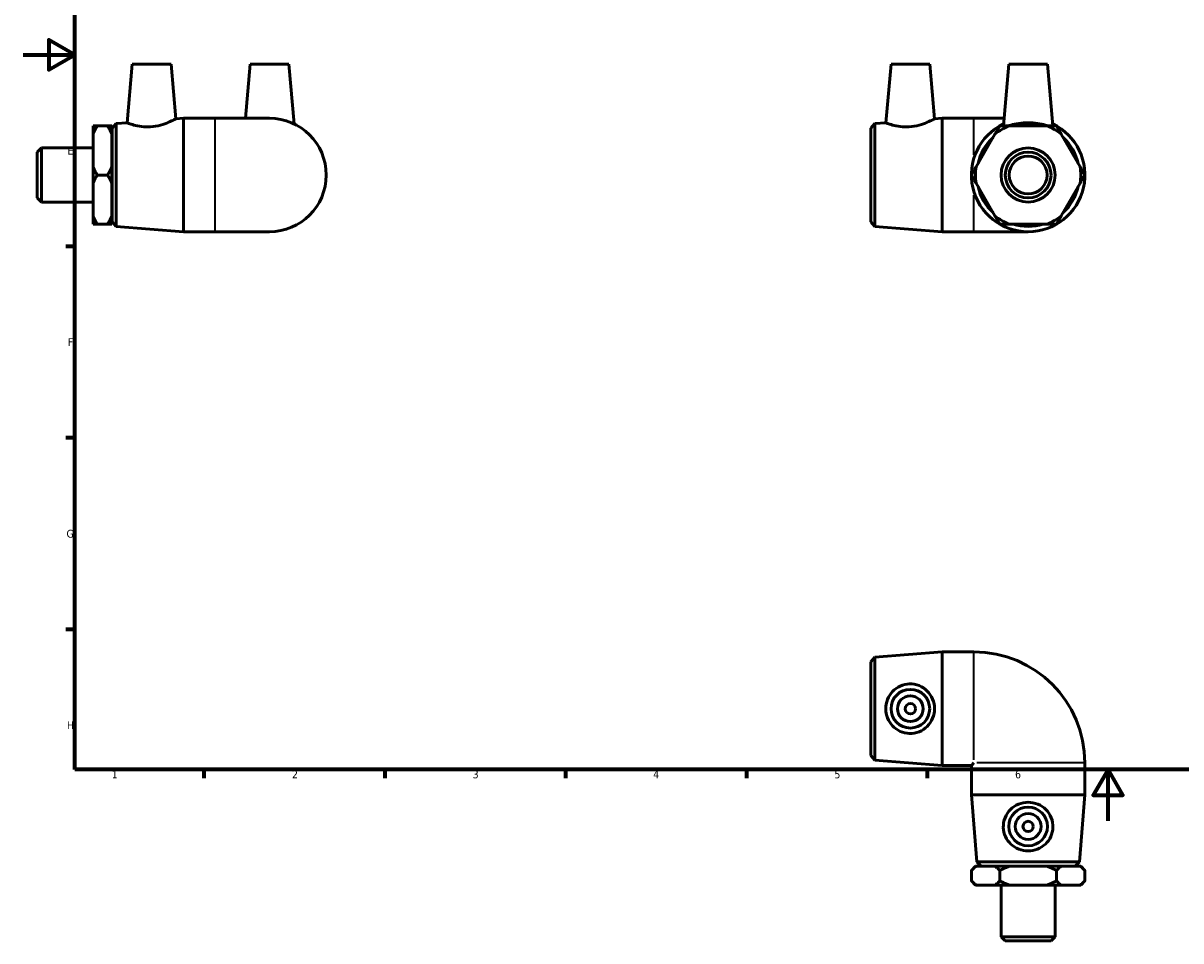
# Model space of a CAD drawing. Header units: millimetres. Extents: x 0 to 897, y -46 to 606.
# Tile 1 of 3: x 0 to 449, y -46 to 309. Entities that reach past the tile are written whole.
import ezdxf

# ---------------------------------------------------------------- set-up
doc = ezdxf.new("R2010")
doc.units = ezdxf.units.MM
for name, color, linetype, lineweight in [('Border (ANSI)', 7, 'Continuous', 70), ('Visible (ANSI)', 7, 'Continuous', 50), ('Visible Narrow (ANSI)', 7, 'Continuous', 35)]:
    doc.layers.add(name, color=color, linetype=linetype, lineweight=lineweight)
doc.styles.add('Note Text (ANSI)', font='tahoma.ttf')

# ---------------------------------------------------------------- blocks, each defined once
blk = doc.blocks.new('Borders Default Border')
at = {"layer": 'Border (ANSI)'}
for p, q in [((20, 222.75), (16.55, 222.75)), ((20, 148.5), (16.55, 148.5)), ((20, 74.25), (16.55, 74.25)), ((70.08, 20), (70.08, 16.55)), ((140.17, 20), (140.17, 16.55)), ((210.25, 20), (210.25, 16.55)), ((280.33, 20), (280.33, 16.55)), ((350.42, 20), (350.42, 16.55))]:
    blk.add_line(p, q, dxfattribs=at)
at = {"layer": 'Border (ANSI)', "flags": 128}
for points in [[(20, 20), (20, 574), (821, 574), (821, 20), (20, 20)], [(0, 297), (20, 297), (10, 302.77), (10, 291.23), (20, 297)], [(420.5, 0), (420.5, 20), (414.73, 10), (426.27, 10), (420.5, 20)]]:
    blk.add_lwpolyline(points, dxfattribs=at)
at = {"layer": 'Border (ANSI)', "color": 230, "true_color": 0xff0080, "char_height": 3.05, "attachment_point": 7, "style": 'Note Text (ANSI)'}
for s, insert in [('E', (17.21, 258.35)), ('F', (17.29, 184.1)), ('G', (16.81, 109.79)), ('H', (16.97, 35.6)), ('1', (34.35, 16.55)), ('2', (104.2, 16.55)), ('3', (174.26, 16.49)), ('4', (244.23, 16.55)), ('5', (314.48, 16.49)), ('6', (384.49, 16.49))]:
    blk.add_mtext(s, dxfattribs=dict(at, insert=insert))

msp = doc.modelspace()

# ---------------------------------------------------------------- linework, layer by layer
at = {"layer": 'Visible (ANSI)'}
for p, q in [((42.309, 293.427), (40.32, 270.693)), ((42.309, 293.427), (57.309, 293.427)), ((57.309, 293.427), (59.166, 272.192)), ((87.959, 293.427), (86.121, 272.427)), ((87.959, 293.427), (102.959, 293.427)), ((102.959, 293.427), (104.986, 270.258)), ((336.389, 293.427), (334.401, 270.693)), ((336.389, 293.427), (351.389, 293.427)), ((351.389, 293.427), (353.247, 272.192)), ((382.039, 293.427), (379.944, 269.48)), ((382.039, 293.427), (397.039, 293.427)), ((397.039, 293.427), (399.135, 269.48)), ((27.109, 266.268), (27.109, 269.48)), ((28.709, 269.48), (32.759, 269.48)), ((34.359, 269.48), (34.359, 266.268)), ((34.459, 268.627), (36.054, 270.354)), ((36.054, 270.354), (40.32, 270.693)), ((36.054, 270.354), (36.054, 230.501)), ((59.166, 272.192), (62.125, 272.427)), ((62.125, 228.427), (62.125, 272.427)), ((62.125, 272.427), (74.459, 272.427)), ((95.459, 272.427), (74.459, 272.427)), ((328.539, 268.627), (330.134, 270.354)), ((330.134, 270.354), (334.401, 270.693)), ((330.134, 270.354), (330.134, 230.501)), ((353.247, 272.192), (356.206, 272.427)), ((356.206, 228.427), (356.206, 272.427)), ((356.206, 272.427), (368.539, 272.427)), ((380.202, 272.427), (368.539, 272.427)), ((396.831, 269.48), (382.248, 269.48)), ((27.109, 253.639), (27.109, 266.268)), ((34.359, 266.427), (34.459, 266.427)), ((34.359, 266.268), (34.359, 253.639)), ((34.459, 232.227), (34.459, 268.627)), ((328.539, 232.227), (328.539, 268.627)), ((376.685, 266.268), (369.394, 253.639)), ((409.685, 253.639), (402.394, 266.268)), ((5.459, 259.305), (7.059, 260.905)), ((7.059, 260.905), (7.059, 239.95)), ((7.059, 260.905), (27.109, 260.905)), ((5.459, 241.55), (5.459, 259.305)), ((27.109, 247.215), (27.109, 253.639)), ((34.359, 253.639), (34.359, 247.215)), ((27.109, 234.587), (27.109, 247.215)), ((28.709, 250.427), (32.759, 250.427)), ((34.359, 247.215), (34.359, 234.587)), ((369.394, 247.215), (376.685, 234.587)), ((402.394, 234.587), (409.685, 247.215)), ((5.459, 241.55), (7.059, 239.95)), ((7.059, 239.95), (27.109, 239.95)), ((27.109, 231.375), (27.109, 234.587)), ((34.359, 234.587), (34.359, 231.375)), ((34.359, 234.427), (34.459, 234.427)), ((32.759, 231.375), (28.709, 231.375)), ((34.459, 232.227), (36.054, 230.501)), ((36.054, 230.501), (62.125, 228.427)), ((328.539, 232.227), (330.134, 230.501)), ((330.134, 230.501), (356.206, 228.427)), ((382.248, 231.375), (396.831, 231.375)), ((62.125, 228.427), (74.459, 228.427)), ((74.459, 228.427), (95.459, 228.427)), ((356.206, 228.427), (368.539, 228.427)), ((368.539, 228.427), (389.539, 228.427)), ((328.539, 61.729), (330.134, 63.456)), ((330.134, 63.456), (356.206, 65.529)), ((330.134, 63.456), (330.134, 23.602)), ((356.206, 21.529), (356.206, 65.529)), ((356.206, 65.529), (368.539, 65.529)), ((328.539, 25.329), (328.539, 61.729)), ((328.539, 25.329), (330.134, 23.602)), ((330.134, 23.602), (356.206, 21.529)), ((368.539, 22.529), (367.539, 21.529)), ((411.539, 10.195), (411.539, 22.529)), ((356.206, 21.529), (367.539, 21.529)), ((367.539, 10.195), (367.539, 21.529)), ((411.539, 10.195), (367.539, 10.195)), ((369.613, -15.876), (367.539, 10.195)), ((409.466, -15.876), (411.539, 10.195)), ((369.139, -17.571), (367.539, -19.171)), ((369.139, -17.571), (369.394, -17.571)), ((369.394, -17.571), (376.685, -17.571)), ((369.613, -15.876), (409.466, -15.876)), ((371.339, -17.471), (369.613, -15.876)), ((407.739, -17.471), (371.339, -17.471)), ((373.539, -17.571), (373.539, -17.471)), ((376.685, -17.571), (382.248, -17.571)), ((382.248, -17.571), (396.831, -17.571)), ((396.831, -17.571), (402.394, -17.571)), ((402.394, -17.571), (409.685, -17.571)), ((405.539, -17.571), (405.539, -17.471)), ((407.739, -17.471), (409.466, -15.876)), ((409.685, -17.571), (409.939, -17.571)), ((409.939, -17.571), (411.539, -19.171)), ((367.539, -19.171), (367.539, -23.221)), ((378.539, -19.171), (378.539, -23.221)), ((400.539, -23.221), (400.539, -19.171)), ((411.539, -23.221), (411.539, -19.171)), ((369.139, -24.821), (367.539, -23.221)), ((369.394, -24.821), (369.139, -24.821)), ((376.685, -24.821), (369.394, -24.821)), ((382.248, -24.821), (376.685, -24.821)), ((379.062, -44.871), (379.062, -24.821)), ((396.831, -24.821), (382.248, -24.821)), ((402.394, -24.821), (396.831, -24.821)), ((400.017, -44.871), (400.017, -24.821)), ((409.685, -24.821), (402.394, -24.821)), ((409.939, -24.821), (409.685, -24.821)), ((409.939, -24.821), (411.539, -23.221)), ((379.062, -44.871), (400.017, -44.871)), ((380.662, -46.471), (379.062, -44.871)), ((398.417, -46.471), (400.017, -44.871)), ((398.417, -46.471), (380.662, -46.471))]:
    msp.add_line(p, q, dxfattribs=at)
for centre, radius in [((389.539, 250.427), 10.477), ((389.539, 250.427), 8.877), ((389.539, 250.427), 7.334), ((343.889, 43.529), 7.5), ((343.889, 43.529), 5), ((343.889, 43.529), 2), ((389.539, -2.121), 7.5), ((389.539, -2.121), 5), ((389.539, -2.121), 2)]:
    msp.add_circle(centre, radius, dxfattribs=at)
for centre, radius, start, end in [((95.459, 250.427), 22, 270, 90), ((389.539, 250.427), 22, 115.66128, 64.33872), ((389.539, 250.427), 20.4, 110.941, 129.059), ((389.539, 250.427), 19.927, 72.965, 107.035), ((389.539, 250.427), 20.4, 50.941, 69.059), ((389.539, 250.427), 19.927, 132.965, 167.035), ((389.539, 250.427), 19.927, 12.965, 47.035), ((389.539, 250.427), 20.4, 170.941, 189.059), ((389.539, 250.427), 20.4, 350.941, 9.059), ((389.539, 250.427), 19.927, 192.965, 227.035), ((389.539, 250.427), 19.927, 312.965, 347.035), ((389.539, 250.427), 20.4, 230.941, 249.059), ((389.539, 250.427), 20.4, 290.941, 309.059), ((389.539, 250.427), 19.927, 252.965, 287.035), ((368.539, 22.529), 43, 0, 90)]:
    msp.add_arc(centre, radius, start, end, dxfattribs=at)
for points in [[(27.109, 266.268), (27.746, 267.813), (28.709, 269.48)], [(28.709, 269.48), (27.746, 269.48), (27.109, 269.48)], [(32.759, 269.48), (33.721, 267.813), (34.359, 266.268)], [(34.359, 269.48), (33.721, 269.48), (32.759, 269.48)], [(378.539, 269.48), (377.577, 267.813), (376.685, 266.268)], [(382.248, 269.48), (380.464, 269.48), (378.539, 269.48)], [(400.539, 269.48), (398.615, 269.48), (396.831, 269.48)], [(402.394, 266.268), (401.502, 267.813), (400.539, 269.48)], [(28.709, 250.427), (27.746, 252.094), (27.109, 253.639)], [(34.359, 253.639), (33.721, 252.094), (32.759, 250.427)], [(369.394, 253.639), (368.502, 252.094), (367.539, 250.427)], [(411.539, 250.427), (410.577, 252.094), (409.685, 253.639)], [(27.109, 247.215), (27.746, 248.761), (28.709, 250.427)], [(32.759, 250.427), (33.721, 248.761), (34.359, 247.215)], [(367.539, 250.427), (368.502, 248.761), (369.394, 247.215)], [(409.685, 247.215), (410.577, 248.761), (411.539, 250.427)], [(28.709, 231.375), (27.746, 233.041), (27.109, 234.587)], [(34.359, 234.587), (33.721, 233.041), (32.759, 231.375)], [(376.685, 234.587), (377.577, 233.041), (378.539, 231.375)], [(400.539, 231.375), (401.502, 233.041), (402.394, 234.587)], [(27.109, 231.375), (27.746, 231.375), (28.709, 231.375)], [(32.759, 231.375), (33.721, 231.375), (34.359, 231.375)], [(378.539, 231.375), (380.464, 231.375), (382.248, 231.375)], [(396.831, 231.375), (398.615, 231.375), (400.539, 231.375)], [(367.539, -19.171), (368.502, -18.209), (369.394, -17.571)], [(376.685, -17.571), (377.577, -18.209), (378.539, -19.171)], [(378.539, -19.171), (380.464, -18.209), (382.248, -17.571)], [(396.831, -17.571), (398.615, -18.209), (400.539, -19.171)], [(400.539, -19.171), (401.502, -18.209), (402.394, -17.571)], [(409.685, -17.571), (410.577, -18.209), (411.539, -19.171)], [(369.394, -24.821), (368.502, -24.183), (367.539, -23.221)], [(378.539, -23.221), (377.577, -24.183), (376.685, -24.821)], [(382.248, -24.821), (380.464, -24.183), (378.539, -23.221)], [(400.539, -23.221), (398.615, -24.183), (396.831, -24.821)], [(402.394, -24.821), (401.502, -24.183), (400.539, -23.221)], [(411.539, -23.221), (410.577, -24.183), (409.685, -24.821)]]:
    msp.add_rational_spline(points, [1, 1.00384797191, 1], degree=2, dxfattribs=at)
for points, knots in [([(49.398, 269.08), (48.226, 268.997), (46.991, 269.039), (44.747, 269.326), (43.738, 269.562), (42.152, 270.011), (41.463, 270.254), (40.547, 270.598), (40.32, 270.693), (40.32, 270.693)], [0, 0, 0, 0, 0.3527002, 0.3527002, 0.7054004, 0.7054004, 1.06066, 1.06066, 1.4159196, 1.4159196, 1.4159196, 1.4159196]), ([(59.166, 272.192), (59.166, 272.192), (58.917, 272.057), (57.933, 271.562), (57.2, 271.207), (55.504, 270.491), (54.414, 270.079), (51.998, 269.414), (50.669, 269.17), (49.398, 269.08)], [4.3399809, 4.3399809, 4.3399809, 4.3399809, 4.7116294, 4.7116294, 5.0832779, 5.0832779, 5.4657003, 5.4657003, 5.8481226, 5.8481226, 5.8481226, 5.8481226]), ([(343.479, 269.08), (342.307, 268.997), (341.071, 269.039), (338.828, 269.326), (337.819, 269.562), (336.233, 270.011), (335.544, 270.254), (334.628, 270.598), (334.401, 270.693), (334.401, 270.693)], [0, 0, 0, 0, 0.3527002, 0.3527002, 0.7054004, 0.7054004, 1.06066, 1.06066, 1.4159196, 1.4159196, 1.4159196, 1.4159196]), ([(353.247, 272.192), (353.247, 272.192), (352.998, 272.057), (352.014, 271.562), (351.281, 271.207), (349.585, 270.491), (348.495, 270.079), (346.079, 269.414), (344.75, 269.17), (343.479, 269.08)], [4.3399809, 4.3399809, 4.3399809, 4.3399809, 4.7116294, 4.7116294, 5.0832779, 5.0832779, 5.4657003, 5.4657003, 5.8481226, 5.8481226, 5.8481226, 5.8481226]), ([(397.296, 269.48), (396.962, 269.578), (396.595, 269.683), (395.362, 270.011), (394.301, 270.254), (391.983, 270.598), (390.724, 270.693), (388.355, 270.693), (387.096, 270.598), (384.778, 270.254), (383.717, 270.011), (382.484, 269.683), (382.117, 269.578), (381.783, 269.48)], [0.5434761, 0.5434761, 0.5434761, 0.5434761, 0.7054004, 0.7054004, 1.06066, 1.06066, 1.4159196, 1.4159196, 1.7711792, 1.7711792, 2.1264388, 2.1264388, 2.2883631, 2.2883631, 2.2883631, 2.2883631]), ([(343.479, 33.907), (342.307, 33.95), (341.071, 34.234), (338.828, 35.268), (337.819, 36.018), (336.233, 37.706), (335.544, 38.767), (334.628, 41.085), (334.401, 42.345), (334.401, 44.713), (334.628, 45.972), (335.544, 48.291), (336.233, 49.351), (337.819, 51.04), (338.828, 51.789), (341.071, 52.824), (342.307, 53.107), (344.75, 53.196), (346.079, 52.967), (348.495, 51.987), (349.585, 51.238), (351.281, 49.526), (352.014, 48.453), (352.998, 46.075), (353.247, 44.768), (353.247, 42.29), (352.998, 40.983), (352.014, 38.604), (351.281, 37.531), (349.585, 35.82), (348.495, 35.07), (346.079, 34.09), (344.75, 33.861), (343.479, 33.907)], [0, 0, 0, 0, 0.3527002, 0.3527002, 0.7054004, 0.7054004, 1.06066, 1.06066, 1.4159196, 1.4159196, 1.7711792, 1.7711792, 2.1264388, 2.1264388, 2.4791389, 2.4791389, 2.8318391, 2.8318391, 3.2142615, 3.2142615, 3.5966838, 3.5966838, 3.9683323, 3.9683323, 4.3399809, 4.3399809, 4.7116294, 4.7116294, 5.0832779, 5.0832779, 5.4657003, 5.4657003, 5.8481226, 5.8481226, 5.8481226, 5.8481226]), ([(399.161, -2.531), (399.118, -3.703), (398.834, -4.939), (397.8, -7.183), (397.05, -8.192), (395.362, -9.778), (394.301, -10.467), (391.983, -11.383), (390.724, -11.61), (388.355, -11.61), (387.096, -11.383), (384.778, -10.467), (383.717, -9.778), (382.029, -8.192), (381.279, -7.183), (380.245, -4.939), (379.961, -3.703), (379.872, -1.261), (380.101, 0.069), (381.081, 2.485), (381.83, 3.574), (383.542, 5.27), (384.615, 6.003), (386.994, 6.987), (388.301, 7.237), (390.778, 7.237), (392.085, 6.987), (394.464, 6.003), (395.537, 5.27), (397.249, 3.574), (397.998, 2.485), (398.978, 0.069), (399.207, -1.261), (399.161, -2.531)], [0, 0, 0, 0, 0.3527002, 0.3527002, 0.7054004, 0.7054004, 1.06066, 1.06066, 1.4159196, 1.4159196, 1.7711792, 1.7711792, 2.1264388, 2.1264388, 2.4791389, 2.4791389, 2.8318391, 2.8318391, 3.2142615, 3.2142615, 3.5966838, 3.5966838, 3.9683323, 3.9683323, 4.3399809, 4.3399809, 4.7116294, 4.7116294, 5.0832779, 5.0832779, 5.4657003, 5.4657003, 5.8481226, 5.8481226, 5.8481226, 5.8481226])]:
    msp.add_open_spline(points, degree=3, knots=knots, dxfattribs=at)
at = {"layer": 'Visible Narrow (ANSI)'}
for p, q in [((74.459, 228.698), (74.459, 272.157)), ((368.539, 258.302), (368.539, 272.383)), ((368.539, 228.472), (368.539, 242.552)), ((368.539, 23.668), (368.539, 65.308)), ((411.318, 22.529), (369.678, 22.529))]:
    msp.add_line(p, q, dxfattribs=at)

# ---------------------------------------------------------------- block references
msp.add_blockref('Borders Default Border', (0, 0))

doc.saveas('drawing.dxf')
